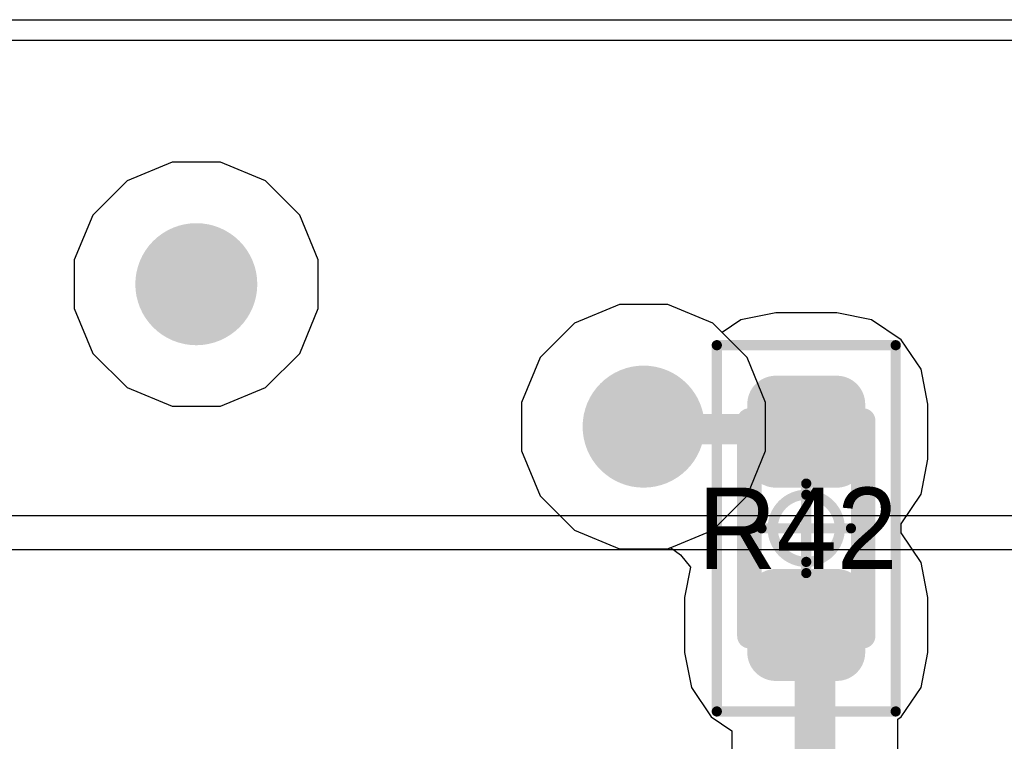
# Model space of a CAD drawing. Header units: millimetres. Extents: x -0.08 to 3.17, y -0.08 to 4.88.
# Tile 220 of 256: x 1.78 to 1.97, y 3.7 to 3.84. Entities that reach past the tile are written whole.
import ezdxf

# ---------------------------------------------------------------- set-up
doc = ezdxf.new("R2010")
doc.units = ezdxf.units.MM
doc.header["$MEASUREMENT"] = 0
for name, color, linetype in [('BottomLayer', 5, 'Continuous'), ('BottomOverlay', 54, 'Continuous'), ('Mechanical13', 56, 'Continuous'), ('Mechanical15', 56, 'Continuous'), ('Mechanical2', 216, 'Continuous'), ('MidLayer1', 16, 'Continuous'), ('MidLayer2', 76, 'Continuous'), ('MultiLayer', 9, 'Continuous'), ('TopLayer', 1, 'Continuous'), ('TopPaste', 8, 'Continuous'), ('TopSolder', 216, 'Continuous'), ('ViaHoleLayer', 16, 'Continuous')]:
    doc.layers.add(name, color=color, linetype=linetype)

# ---------------------------------------------------------------- blocks, each defined once
blk = doc.blocks.new('RES_0402_471')
at = {"layer": 'Mechanical13', "const_width": 0.00472}
for points in [[(-0.02087, 0.01102), (-0.02087, -0.01102)], [(-0.02087, 0.01102), (0.02087, 0.01102)], [(0.02087, 0.01102), (0.02087, -0.01102)], [(-0.02087, -0.01102), (0.02087, -0.01102)]]:
    blk.add_lwpolyline(points, dxfattribs=at)
at = {"layer": 'Mechanical13', "const_width": 0.00236}
for points in [[(-0.02205, 0.01102, 1), (-0.01969, 0.01102, 1)], [(-0.02205, 0.01102, 1), (-0.01969, 0.01102, 1)], [(0.01969, 0.01102, 1), (0.02205, 0.01102, 1)], [(0.01969, 0.01102, 1), (0.02205, 0.01102, 1)], [(-0.02205, -0.01102, 1), (-0.01969, -0.01102, 1)], [(-0.02205, -0.01102, 1), (-0.01969, -0.01102, 1)], [(0.01969, -0.01102, 1), (0.02205, -0.01102, 1)], [(0.01969, -0.01102, 1), (0.02205, -0.01102, 1)]]:
    blk.add_lwpolyline(points, format="xyb", close=True, dxfattribs=at)
at = {"layer": 'Mechanical15', "const_width": 0.00197}
for points in [[(-0.03543, 0.01732), (-0.03543, -0.01732)], [(-0.03543, 0.01732), (0.03543, 0.01732)], [(0.03543, 0.01732), (0.03543, -0.01732)], [(0, 0.00866), (0, -0.00866)], [(-0.00866, 0), (0.00866, 0)], [(-0.03543, -0.01732), (0.03543, -0.01732)]]:
    blk.add_lwpolyline(points, dxfattribs=at)
at = {"layer": 'Mechanical15'}
for points, const_width in [([(-0.03593, 0.01732, 1), (-0.03494, 0.01732, 1)], 0.000984), ([(-0.03593, 0.01732, 1), (-0.03494, 0.01732, 1)], 0.000984), ([(0.03494, 0.01732, 1), (0.03593, 0.01732, 1)], 0.000984), ([(0.03494, 0.01732, 1), (0.03593, 0.01732, 1)], 0.000984), ([(-0.00049, 0.00866, 1), (0.00049, 0.00866, 1)], 0.000984), ([(0.0065, 0, 1), (-0.0065, 0, 1)], 0.00197), ([(-0.00915, 0, 1), (-0.00817, 0, 1)], 0.000984), ([(-0.00699, 0, 1), (-0.006, 0, 1)], 0.000984), ([(0.006, 0, 1), (0.00699, 0, 1)], 0.000984), ([(0.00817, 0, 1), (0.00915, 0, 1)], 0.000984), ([(-0.00049, -0.00866, 1), (0.00049, -0.00866, 1)], 0.000984), ([(-0.03593, -0.01732, 1), (-0.03494, -0.01732, 1)], 0.000984), ([(-0.03593, -0.01732, 1), (-0.03494, -0.01732, 1)], 0.000984), ([(0.03494, -0.01732, 1), (0.03593, -0.01732, 1)], 0.000984), ([(0.03494, -0.01732, 1), (0.03593, -0.01732, 1)], 0.000984)]:
    blk.add_lwpolyline(points, format="xyb", close=True, dxfattribs=dict(at, const_width=const_width))
at = {"layer": 'TopLayer', "const_width": 0.00552}
for points in [[(-0.02677, 0.0059, 1), (-0.02125, 0.0059, 1)], [(-0.01616, 0.0059, 1), (-0.01063, 0.0059, 1)], [(0.01063, 0.0059, 1), (0.01616, 0.0059, 1)], [(0.02125, 0.0059, 1), (0.02677, 0.0059, 1)], [(-0.02677, -0.0059, 1), (-0.02125, -0.0059, 1)], [(-0.01616, -0.0059, 1), (-0.01063, -0.0059, 1)], [(0.01063, -0.0059, 1), (0.01616, -0.0059, 1)], [(0.02125, -0.0059, 1), (0.02677, -0.0059, 1)]]:
    blk.add_lwpolyline(points, format="xyb", close=True, dxfattribs=at)
at = {"layer": 'TopLayer'}
for points in [[(-0.0134, 0.01142), (-0.02401, 0.01142), (-0.0134, -0.01142), (-0.02401, -0.01142)], [(0.0134, -0.01142), (0.02401, -0.01142), (0.0134, 0.01142), (0.02401, 0.01142)], [(-0.00787, 0.0059), (-0.02953, 0.0059), (-0.00787, -0.0059), (-0.02953, -0.0059)], [(0.00787, -0.0059), (0.02953, -0.0059), (0.00787, 0.0059), (0.02953, 0.0059)]]:
    blk.add_solid(points, dxfattribs=at)
at = {"layer": 'TopPaste', "const_width": 0.00552}
for points in [[(-0.02677, 0.0059, 1), (-0.02125, 0.0059, 1)], [(-0.01616, 0.0059, 1), (-0.01063, 0.0059, 1)], [(0.01063, 0.0059, 1), (0.01616, 0.0059, 1)], [(0.02125, 0.0059, 1), (0.02677, 0.0059, 1)], [(-0.02677, -0.0059, 1), (-0.02125, -0.0059, 1)], [(-0.01616, -0.0059, 1), (-0.01063, -0.0059, 1)], [(0.01063, -0.0059, 1), (0.01616, -0.0059, 1)], [(0.02125, -0.0059, 1), (0.02677, -0.0059, 1)]]:
    blk.add_lwpolyline(points, format="xyb", close=True, dxfattribs=at)
at = {"layer": 'TopPaste'}
for points in [[(-0.0134, 0.01142), (-0.02401, 0.01142), (-0.0134, -0.01142), (-0.02401, -0.01142)], [(0.0134, -0.01142), (0.02401, -0.01142), (0.0134, 0.01142), (0.02401, 0.01142)], [(-0.00787, 0.0059), (-0.02953, 0.0059), (-0.00787, -0.0059), (-0.02953, -0.0059)], [(0.00787, -0.0059), (0.02953, -0.0059), (0.00787, 0.0059), (0.02953, 0.0059)]]:
    blk.add_solid(points, dxfattribs=at)
at = {"layer": 'TopSolder', "const_width": 0.00552}
for points in [[(-0.02677, 0.0059, 1), (-0.02125, 0.0059, 1)], [(-0.01616, 0.0059, 1), (-0.01063, 0.0059, 1)], [(0.01063, 0.0059, 1), (0.01616, 0.0059, 1)], [(0.02125, 0.0059, 1), (0.02677, 0.0059, 1)], [(-0.02677, -0.0059, 1), (-0.02125, -0.0059, 1)], [(-0.01616, -0.0059, 1), (-0.01063, -0.0059, 1)], [(0.01063, -0.0059, 1), (0.01616, -0.0059, 1)], [(0.02125, -0.0059, 1), (0.02677, -0.0059, 1)]]:
    blk.add_lwpolyline(points, format="xyb", close=True, dxfattribs=at)
at = {"layer": 'TopSolder'}
for points in [[(-0.0134, 0.01142), (-0.02401, 0.01142), (-0.0134, -0.01142), (-0.02401, -0.01142)], [(0.0134, -0.01142), (0.02401, -0.01142), (0.0134, 0.01142), (0.02401, 0.01142)], [(-0.00787, 0.0059), (-0.02953, 0.0059), (-0.00787, -0.0059), (-0.02953, -0.0059)], [(0.00787, -0.0059), (0.02953, -0.0059), (0.00787, 0.0059), (0.02953, 0.0059)]]:
    blk.add_solid(points, dxfattribs=at)

msp = doc.modelspace()

# ---------------------------------------------------------------- linework, layer by layer
at = {"layer": 'BottomLayer'}
for p, q in [((0.08066, 3.83858), (2.58785, 3.83858)), ((1.89294, 3.78346), (1.88426, 3.77987)), ((1.90234, 3.78346), (1.89294, 3.78346)), ((1.91102, 3.77987), (1.90234, 3.78346)), ((1.88426, 3.77987), (1.87761, 3.77322)), ((1.91766, 3.77322), (1.91102, 3.77987)), ((1.87761, 3.77322), (1.87402, 3.76454)), ((1.92126, 3.76454), (1.91766, 3.77322)), ((1.87402, 3.76454), (1.87402, 3.75514)), ((1.92126, 3.75514), (1.92126, 3.76454)), ((1.87402, 3.75514), (1.87761, 3.74646)), ((1.91766, 3.74646), (1.92126, 3.75514)), ((1.87761, 3.74646), (1.88426, 3.73982)), ((1.91102, 3.73982), (1.91766, 3.74646)), ((1.88426, 3.73982), (1.89294, 3.73622)), ((1.90234, 3.73622), (1.91102, 3.73982)), ((1.89294, 3.73622), (1.90234, 3.73622))]:
    msp.add_line(p, q, dxfattribs=at)
at = {"layer": 'BottomLayer', "const_width": 0.01181}
for points in [[(1.80512, 3.7874, 1), (1.81693, 3.7874, 1)], [(1.89173, 3.75984, 1), (1.90354, 3.75984, 1)]]:
    msp.add_lwpolyline(points, format="xyb", close=True, dxfattribs=at)
at = {"layer": 'BottomOverlay'}
for p, q in [((1.16649, 3.74267), (1.99958, 3.74267)), ((1.91103, 3.73601), (1.59135, 3.73601)), ((1.91145, 3.73601), (1.91103, 3.73601)), ((1.99293, 3.73601), (1.91145, 3.73601))]:
    msp.add_line(p, q, dxfattribs=at)
at = {"layer": 'MidLayer1'}
for p, q in [((0.08066, 3.83858), (2.50174, 3.83858)), ((1.89294, 3.78346), (1.88426, 3.77987)), ((1.90234, 3.78346), (1.89294, 3.78346)), ((1.91102, 3.77987), (1.90234, 3.78346)), ((1.88426, 3.77987), (1.87761, 3.77322)), ((1.91766, 3.77322), (1.91102, 3.77987)), ((1.87761, 3.77322), (1.87402, 3.76454)), ((1.92126, 3.76454), (1.91766, 3.77322)), ((1.87402, 3.76454), (1.87402, 3.75514)), ((1.92126, 3.75514), (1.92126, 3.76454)), ((1.87402, 3.75514), (1.87761, 3.74646)), ((1.91766, 3.74646), (1.92126, 3.75514)), ((1.87761, 3.74646), (1.88426, 3.73982)), ((1.91102, 3.73982), (1.91766, 3.74646)), ((1.88426, 3.73982), (1.89294, 3.73622)), ((1.90234, 3.73622), (1.91102, 3.73982)), ((1.89294, 3.73622), (1.90234, 3.73622))]:
    msp.add_line(p, q, dxfattribs=at)
at = {"layer": 'MidLayer1', "const_width": 0.01181}
for points in [[(1.80512, 3.7874, 1), (1.81693, 3.7874, 1)], [(1.89173, 3.75984, 1), (1.90354, 3.75984, 1)]]:
    msp.add_lwpolyline(points, format="xyb", close=True, dxfattribs=at)
at = {"layer": 'MidLayer2'}
for p, q in [((0.08066, 3.83858), (2.37065, 3.83858)), ((1.80632, 3.81102), (1.79764, 3.80743)), ((1.81572, 3.81102), (1.80632, 3.81102)), ((1.8244, 3.80743), (1.81572, 3.81102)), ((1.79764, 3.80743), (1.791, 3.80078)), ((1.83105, 3.80078), (1.8244, 3.80743)), ((1.791, 3.80078), (1.7874, 3.7921)), ((1.83465, 3.7921), (1.83105, 3.80078)), ((1.7874, 3.7921), (1.7874, 3.7827)), ((1.83465, 3.7827), (1.83465, 3.7921)), ((1.7874, 3.7827), (1.791, 3.77402)), ((1.83105, 3.77402), (1.83465, 3.7827)), ((1.791, 3.77402), (1.79764, 3.76738)), ((1.8244, 3.76738), (1.83105, 3.77402)), ((1.79764, 3.76738), (1.80632, 3.76378)), ((1.81572, 3.76378), (1.8244, 3.76738)), ((1.80632, 3.76378), (1.81572, 3.76378))]:
    msp.add_line(p, q, dxfattribs=at)
at = {"layer": 'MidLayer2', "const_width": 0.01181}
for points in [[(1.80512, 3.7874, 1), (1.81693, 3.7874, 1)], [(1.89173, 3.75984, 1), (1.90354, 3.75984, 1)]]:
    msp.add_lwpolyline(points, format="xyb", close=True, dxfattribs=at)
at = {"layer": 'MultiLayer', "const_width": 0.01181}
for points in [[(1.80512, 3.7874, 1), (1.81693, 3.7874, 1)], [(1.89173, 3.75984, 1), (1.90354, 3.75984, 1)]]:
    msp.add_lwpolyline(points, format="xyb", close=True, dxfattribs=at)
at = {"layer": 'TopLayer'}
for p, q in [((0.07139, 3.83464), (2.58224, 3.83464)), ((1.89294, 3.78346), (1.88426, 3.77987)), ((1.90234, 3.78346), (1.89294, 3.78346)), ((1.91102, 3.77987), (1.90234, 3.78346)), ((1.92324, 3.78184), (1.91648, 3.78049)), ((1.93503, 3.78184), (1.92324, 3.78184)), ((1.94179, 3.78049), (1.93503, 3.78184)), ((1.88426, 3.77987), (1.87761, 3.77322)), ((1.91283, 3.77806), (1.91102, 3.77987)), ((1.91648, 3.78049), (1.91283, 3.77806)), ((1.94753, 3.77666), (1.94179, 3.78049)), ((1.95136, 3.77093), (1.94753, 3.77666)), ((1.87761, 3.77322), (1.87402, 3.76454)), ((1.9527, 3.76416), (1.95136, 3.77093)), ((1.87402, 3.76454), (1.87402, 3.75514)), ((1.9527, 3.75355), (1.9527, 3.76416)), ((1.87402, 3.75514), (1.87761, 3.74646)), ((1.95136, 3.74679), (1.9527, 3.75355)), ((1.87761, 3.74646), (1.88426, 3.73982)), ((1.94753, 3.74106), (1.95136, 3.74679)), ((1.94753, 3.73926), (1.94753, 3.74106)), ((1.88426, 3.73982), (1.89294, 3.73622)), ((1.95136, 3.73352), (1.94753, 3.73926)), ((1.89294, 3.73622), (1.90234, 3.73622)), ((1.90234, 3.73622), (1.90284, 3.73643)), ((1.90284, 3.73643), (1.90481, 3.73502)), ((1.90481, 3.73502), (1.90673, 3.73263)), ((1.9527, 3.72676), (1.95136, 3.73352)), ((1.90673, 3.73263), (1.90557, 3.72676)), ((1.90557, 3.72676), (1.90557, 3.71615)), ((1.9527, 3.71615), (1.9527, 3.72676)), ((1.90557, 3.71615), (1.90691, 3.70939)), ((1.95136, 3.70939), (1.9527, 3.71615)), ((1.90691, 3.70939), (1.91074, 3.70366)), ((1.94753, 3.70366), (1.95136, 3.70939)), ((1.91074, 3.70366), (1.91475, 3.70098)), ((1.94686, 3.70321), (1.94753, 3.70366)), ((1.94686, 3.69376), (1.94686, 3.70321)), ((1.91475, 3.70098), (1.91475, 3.69309))]:
    msp.add_line(p, q, dxfattribs=at)
for points, const_width in [([(1.80512, 3.7874, 1), (1.81693, 3.7874, 1)], 0.01181), ([(1.89173, 3.75984, 1), (1.90354, 3.75984, 1)], 0.01181), ([(1.89616, 3.75984, 1), (1.89911, 3.75984, 1)], 0.00295), ([(1.89665, 3.75935, 1), (1.89961, 3.75935, 1)], 0.00295), ([(1.89665, 3.75935, 1), (1.89961, 3.75935, 1)], 0.00295), ([(1.92717, 3.75935, 1), (1.93012, 3.75935, 1)], 0.00295), ([(1.92717, 3.75935, 1), (1.93012, 3.75935, 1)], 0.00295), ([(1.92766, 3.75886, 1), (1.93061, 3.75886, 1)], 0.00295), ([(1.92717, 3.72146, 1), (1.9311, 3.72146, 1)], 0.00394), ([(1.92884, 3.71978, 1), (1.93278, 3.71978, 1)], 0.00394), ([(1.92884, 3.71978, 1), (1.93278, 3.71978, 1)], 0.00394)]:
    msp.add_lwpolyline(points, format="xyb", close=True, dxfattribs=dict(at, const_width=const_width))
for points, const_width in [([(1.89764, 3.75984), (1.89813, 3.75935)], 0.00591), ([(1.89813, 3.75935), (1.92864, 3.75935)], 0.00591), ([(1.92864, 3.75935), (1.92913, 3.75886)], 0.00591), ([(1.92913, 3.72146), (1.93081, 3.71978)], 0.00787), ([(1.93081, 3.65522), (1.93081, 3.71978)], 0.00787)]:
    msp.add_lwpolyline(points, dxfattribs=dict(at, const_width=const_width))
at = {"layer": 'ViaHoleLayer', "const_width": 0.00591}
for points in [[(1.80807, 3.7874, 1), (1.81398, 3.7874, 1)], [(1.89469, 3.75984, 1), (1.90059, 3.75984, 1)]]:
    msp.add_lwpolyline(points, format="xyb", close=True, dxfattribs=at)

# ---------------------------------------------------------------- block references
at = {"rotation": 90}
msp.add_blockref('RES_0402_471', (1.92913, 3.74016), dxfattribs=at)

# ---------------------------------------------------------------- texts
at = {"layer": 'Mechanical2'}
msp.add_text('R42', height=0.015748, dxfattribs=at).set_placement((1.90814, 3.73229))

doc.saveas('drawing.dxf')
